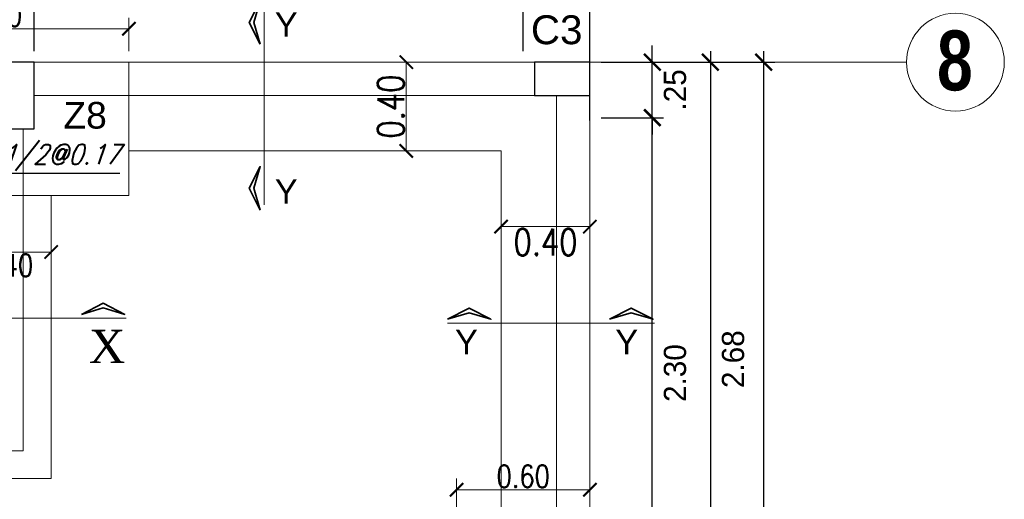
# Model space of a CAD drawing. Header units: metres. Extents: x -2 to 490, y -5 to 215.
# Tile 11 of 12: x 3.43 to 7.86, y 18.03 to 20.19. Entities that reach past the tile are written whole.
import ezdxf
from ezdxf.enums import TextEntityAlignment as Align

# ---------------------------------------------------------------- set-up
doc = ezdxf.new("R2010")
doc.units = ezdxf.units.M
for name, color, linetype, lineweight in [('COLUMNAS', 5, 'Continuous', 80), ('COTAS', 9, 'Continuous', 13), ('EJES', 251, 'Continuous', 20), ('LAYER2', 1, 'Continuous', 20)]:
    doc.layers.add(name, color=color, linetype=linetype, lineweight=lineweight)
for name, color, linetype in [('FIERRO', 5, 'Continuous'), ('LAYER8', 21, 'Continuous'), ('VIGAS', 2, 'Continuous')]:
    doc.layers.add(name, color=color, linetype=linetype)
doc.layers.add('PLUMA 0.8', color=7, linetype='Continuous', lineweight=80, true_color=0x2e2e2e)
doc.layers.add('VIGAS DE CIMENTACION', color=6, linetype='Continuous', lineweight=30, true_color=0xff00ff)
doc.styles.add('DUTCHBI', font='dutchbi.ttf')
doc.styles.add('joe1', font='impact.ttf')
doc.styles.add('SANSSERIFBOLD', font='arial.ttf')
doc.styles.add('STYLE1', font='arial.ttf')
doc.styles.add('STYLE2', font='swissel.ttf', dxfattribs={"height": 0.3})
doc.styles.add('STYLE5', font='romans.shx', dxfattribs={"width": 0.8})
doc.styles.add('TEXTOCENT', font='GOTHIC.TTF')
doc.styles.add('ZOILA', font='arial.ttf', dxfattribs={"oblique": 0.01})
doc.dimstyles.new('dimlosa', dxfattribs={"dimtxt": 0.04, "dimasz": 0.01, "dimexe": 0.01, "dimexo": 0.01, "dimgap": 0.01, "dimtad": 2, "dimzin": 3, "dimdsep": 46, "dimtxsty": 'STYLE1', "dimblk": 'DOT', "dimcen": 0.15, "dimclrd": 1, "dimclre": 1, "dimclrt": 3, "dimadec": 0, "dimazin": 0, "dimtfac": 1, "dimtix": 1, "dimtmove": 2, "dimatfit": 3, "dimldrblk": 'ARCHTICK', "dimfxl": 0.11, "dimfxlon": 1, "dimlwd": 9, "dimlwe": 9, "dimarcsym": 0})
doc.dimstyles.new('PLANTA50', dxfattribs={"dimscale": 0.5, "dimtxt": 0.2, "dimasz": 0.15, "dimexe": 0.1, "dimexo": 0.1, "dimgap": 0.1, "dimtad": 2, "dimzin": 7, "dimdsep": 46, "dimtxsty": 'TEXTOCENT', "dimblk": 'ARCHTICK', "dimcen": 0.2, "dimdle": 0.1, "dimclrd": 8, "dimclre": 8, "dimclrt": 256, "dimaunit": 1, "dimadec": 0, "dimazin": 0, "dimtfac": 1, "dimtix": 1, "dimtmove": 2, "dimatfit": 3, "dimldrblk": 'ARCHTICK', "dimfxl": 1, "dimtolj": 1, "dimtzin": 0, "dimarcsym": 0})

# ---------------------------------------------------------------- blocks, each defined once
blk = doc.blocks.new('_ARCHTICK')
at = {"color": 0, "linetype": 'ByBlock', "const_width": 0.15}
blk.add_lwpolyline([(-0.5, -0.5), (0.5, 0.5)], dxfattribs=at)
blk = doc.blocks.new('*D262')
at = {"layer": 'COTAS', "color": 8, "lineweight": -2, "transparency": 16777216}
for p, q in [((5.7, 20.05), (5.7, 20.3833)), ((6, 19.7376), (6, 20.3833)), ((6.05, 20.3333), (5.65, 20.3333))]:
    blk.add_line(p, q, dxfattribs=at)
at = {"layer": 'Defpoints', "color": 0, "lineweight": 5, "transparency": 16777216}
for p in [(5.7, 20.3333), (5.7, 20), (6, 19.6876)]:
    blk.add_point(p, dxfattribs=at)
at = {"layer": 'COTAS', "color": 8, "lineweight": -2, "transparency": 16777216, "xscale": 0.075, "yscale": 0.075, "zscale": 0.075, "rotation": 180}
blk.add_blockref('_ARCHTICK', (5.7, 20.3333), dxfattribs=at)
at = {"layer": 'COTAS', "color": 8, "lineweight": -2, "transparency": 16777216, "xscale": 0.075, "yscale": 0.075, "zscale": 0.075}
blk.add_blockref('_ARCHTICK', (6, 20.3333), dxfattribs=at)
at = {"layer": 'COTAS', "transparency": 16777216, "insert": (5.85, 20.4358), "char_height": 0.1, "attachment_point": 5, "style": 'TEXTOCENT'}
blk.add_mtext('\\A1;.30', dxfattribs=at)
blk = doc.blocks.new('*D263')
at = {"layer": 'COTAS', "color": 8, "lineweight": -2, "transparency": 16777216}
for p, q in [((3.3494, 20.05), (3.3494, 20.7033)), ((6, 20.05), (6, 20.7033)), ((6.05, 20.6533), (3.2994, 20.6533))]:
    blk.add_line(p, q, dxfattribs=at)
at = {"layer": 'Defpoints', "color": 0, "lineweight": 5, "transparency": 16777216}
for p in [(3.3494, 20.6533), (3.3494, 20), (6, 20)]:
    blk.add_point(p, dxfattribs=at)
at = {"layer": 'COTAS', "color": 8, "lineweight": -2, "transparency": 16777216, "xscale": 0.075, "yscale": 0.075, "zscale": 0.075, "rotation": 180}
blk.add_blockref('_ARCHTICK', (3.3494, 20.6533), dxfattribs=at)
at = {"layer": 'COTAS', "color": 8, "lineweight": -2, "transparency": 16777216, "xscale": 0.075, "yscale": 0.075, "zscale": 0.075}
blk.add_blockref('_ARCHTICK', (6, 20.6533), dxfattribs=at)
at = {"layer": 'COTAS', "transparency": 16777216, "insert": (4.6747, 20.7558), "char_height": 0.1, "attachment_point": 5, "style": 'TEXTOCENT'}
blk.add_mtext('\\A1;2.65', dxfattribs=at)
blk = doc.blocks.new('*D264')
at = {"layer": 'COTAS', "color": 8, "lineweight": -2, "transparency": 16777216}
for p, q in [((0, 19.7376), (0, 21.081)), ((6, 19.7376), (6, 21.081)), ((6.05, 21.031), (-0.05, 21.031))]:
    blk.add_line(p, q, dxfattribs=at)
at = {"layer": 'Defpoints', "color": 0, "lineweight": 5, "transparency": 16777216}
for p in [(0, 21.031), (0, 19.6876), (6, 19.6876)]:
    blk.add_point(p, dxfattribs=at)
at = {"layer": 'COTAS', "color": 8, "lineweight": -2, "transparency": 16777216, "xscale": 0.075, "yscale": 0.075, "zscale": 0.075, "rotation": 180}
blk.add_blockref('_ARCHTICK', (0, 21.031), dxfattribs=at)
at = {"layer": 'COTAS', "color": 8, "lineweight": -2, "transparency": 16777216, "xscale": 0.075, "yscale": 0.075, "zscale": 0.075}
blk.add_blockref('_ARCHTICK', (6, 21.031), dxfattribs=at)
at = {"layer": 'COTAS', "transparency": 16777216, "insert": (3, 21.1335), "char_height": 0.1, "attachment_point": 5, "style": 'TEXTOCENT'}
blk.add_mtext('\\A1;6.00', dxfattribs=at)
blk = doc.blocks.new('*D265')
at = {"layer": 'COTAS', "color": 8, "lineweight": -2, "transparency": 16777216}
for p, q in [((3.2, 20.05), (3.2, 20.3833)), ((3.4994, 20.05), (3.4994, 20.3833)), ((3.5494, 20.3333), (3.15, 20.3333))]:
    blk.add_line(p, q, dxfattribs=at)
at = {"layer": 'Defpoints', "color": 0, "lineweight": 5, "transparency": 16777216}
for p in [(3.2, 20.3333), (3.2, 20), (3.4994, 20)]:
    blk.add_point(p, dxfattribs=at)
at = {"layer": 'COTAS', "color": 8, "lineweight": -2, "transparency": 16777216, "xscale": 0.075, "yscale": 0.075, "zscale": 0.075, "rotation": 180}
blk.add_blockref('_ARCHTICK', (3.2, 20.3333), dxfattribs=at)
at = {"layer": 'COTAS', "color": 8, "lineweight": -2, "transparency": 16777216, "xscale": 0.075, "yscale": 0.075, "zscale": 0.075}
blk.add_blockref('_ARCHTICK', (3.4994, 20.3333), dxfattribs=at)
at = {"layer": 'COTAS', "transparency": 16777216, "insert": (3.3497, 20.4358), "char_height": 0.1, "attachment_point": 5, "style": 'TEXTOCENT'}
blk.add_mtext('\\A1;.30', dxfattribs=at)
blk = doc.blocks.new('*D269')
at = {"layer": 'COTAS', "color": 8, "lineweight": -2, "transparency": 16777216}
for p, q in [((3.4994, 20.05), (3.4994, 20.3833)), ((5.7, 20.05), (5.7, 20.3833)), ((5.75, 20.3333), (3.4494, 20.3333))]:
    blk.add_line(p, q, dxfattribs=at)
at = {"layer": 'Defpoints', "color": 0, "lineweight": 5, "transparency": 16777216}
for p in [(3.4994, 20.3333), (3.4994, 20), (5.7, 20)]:
    blk.add_point(p, dxfattribs=at)
at = {"layer": 'COTAS', "color": 8, "lineweight": -2, "transparency": 16777216, "xscale": 0.075, "yscale": 0.075, "zscale": 0.075, "rotation": 180}
blk.add_blockref('_ARCHTICK', (3.4994, 20.3333), dxfattribs=at)
at = {"layer": 'COTAS', "color": 8, "lineweight": -2, "transparency": 16777216, "xscale": 0.075, "yscale": 0.075, "zscale": 0.075}
blk.add_blockref('_ARCHTICK', (5.7, 20.3333), dxfattribs=at)
at = {"layer": 'COTAS', "transparency": 16777216, "insert": (4.5997, 20.4358), "char_height": 0.1, "attachment_point": 5, "style": 'TEXTOCENT'}
blk.add_mtext('\\A1;2.20', dxfattribs=at)
blk = doc.blocks.new('*D279')
at = {"layer": 'COTAS', "color": 8, "lineweight": -2, "transparency": 16777216}
for p, q in [((6.7818, 20.05), (6.7818, -0.05)), ((6.05, 20), (6.8318, 20)), ((6.1, 0), (6.8318, 0))]:
    blk.add_line(p, q, dxfattribs=at)
at = {"layer": 'Defpoints', "color": 0, "lineweight": 5, "transparency": 16777216}
for p in [(6, 20), (6.05, 0), (6.7818, 0)]:
    blk.add_point(p, dxfattribs=at)
at = {"layer": 'COTAS', "color": 8, "lineweight": -2, "transparency": 16777216, "xscale": 0.075, "yscale": 0.075, "zscale": 0.075}
for p, rotation in [((6.7818, 20), 90), ((6.7818, 0), 270)]:
    blk.add_blockref('_ARCHTICK', p, dxfattribs=dict(at, rotation=rotation))
at = {"layer": 'COTAS', "transparency": 16777216, "insert": (6.8844, 10), "char_height": 0.1, "attachment_point": 5, "rotation": 90, "style": 'TEXTOCENT'}
blk.add_mtext('\\A1;20.00', dxfattribs=at)
blk = doc.blocks.new('*D295')
at = {"layer": 'COTAS', "color": 8, "lineweight": -2, "transparency": 16777216}
for p, q in [((6.2808, 17.4), (6.2808, 19.8)), ((6.05, 19.75), (6.3308, 19.75)), ((6.05, 17.45), (6.3308, 17.45))]:
    blk.add_line(p, q, dxfattribs=at)
at = {"layer": 'Defpoints', "color": 0, "lineweight": 5, "transparency": 16777216}
for p in [(6, 19.75), (6.2808, 19.75), (6, 17.45)]:
    blk.add_point(p, dxfattribs=at)
at = {"layer": 'COTAS', "color": 8, "lineweight": -2, "transparency": 16777216, "xscale": 0.075, "yscale": 0.075, "zscale": 0.075}
for p, rotation in [((6.2808, 19.75), 90), ((6.2808, 17.45), 270)]:
    blk.add_blockref('_ARCHTICK', p, dxfattribs=dict(at, rotation=rotation))
at = {"layer": 'COTAS', "transparency": 16777216, "insert": (6.3833, 18.6), "char_height": 0.1, "attachment_point": 5, "rotation": 90, "style": 'TEXTOCENT'}
blk.add_mtext('\\A1;2.30', dxfattribs=at)
blk = doc.blocks.new('*D296')
at = {"layer": 'COTAS', "color": 8, "lineweight": -2, "transparency": 16777216}
for p, q in [((6.2808, 20), (6.2808, 20.075)), ((6.05, 20), (6.3308, 20)), ((6.2808, 19.75), (6.2808, 20)), ((6.05, 19.75), (6.3308, 19.75)), ((6.2808, 19.75), (6.2808, 19.675))]:
    blk.add_line(p, q, dxfattribs=at)
at = {"layer": 'Defpoints', "color": 0, "lineweight": 5, "transparency": 16777216}
for p in [(6, 20), (6.2808, 20), (6, 19.75)]:
    blk.add_point(p, dxfattribs=at)
at = {"layer": 'COTAS', "color": 8, "lineweight": -2, "transparency": 16777216, "xscale": 0.075, "yscale": 0.075, "zscale": 0.075}
for p, rotation in [((6.2808, 20), 270), ((6.2808, 19.75), 90)]:
    blk.add_blockref('_ARCHTICK', p, dxfattribs=dict(at, rotation=rotation))
at = {"layer": 'COTAS', "transparency": 16777216, "insert": (6.3833, 19.875), "char_height": 0.1, "attachment_point": 5, "rotation": 90, "style": 'TEXTOCENT'}
blk.add_mtext('\\A1;.25', dxfattribs=at)
blk = doc.blocks.new('*D301')
at = {"layer": 'COTAS', "color": 8, "lineweight": -2, "transparency": 16777216}
for p, q in [((6.5421, 20.05), (6.5421, 17.275)), ((6.3308, 20), (6.5921, 20)), ((6.3308, 17.325), (6.5921, 17.325))]:
    blk.add_line(p, q, dxfattribs=at)
at = {"layer": 'Defpoints', "color": 0, "lineweight": 5, "transparency": 16777216}
for p in [(6.2808, 20), (6.2808, 17.325), (6.5421, 17.325)]:
    blk.add_point(p, dxfattribs=at)
at = {"layer": 'COTAS', "color": 8, "lineweight": -2, "transparency": 16777216, "xscale": 0.075, "yscale": 0.075, "zscale": 0.075}
for p, rotation in [((6.5421, 20), 90), ((6.5421, 17.325), 270)]:
    blk.add_blockref('_ARCHTICK', p, dxfattribs=dict(at, rotation=rotation))
at = {"layer": 'COTAS', "transparency": 16777216, "insert": (6.6446, 18.6625), "char_height": 0.1, "attachment_point": 5, "rotation": 90, "style": 'TEXTOCENT'}
blk.add_mtext('\\A1;2.68', dxfattribs=at)
blk = doc.blocks.new('*D357')
at = {"layer": 'Defpoints', "color": 0, "linetype": 'Continuous', "lineweight": 5, "transparency": 16777216}
for p in [(5.4, 18.075), (5.4, 17.925), (6, 17.925)]:
    blk.add_point(p, dxfattribs=at)
at = {"layer": 'VIGAS DE CIMENTACION', "color": 1, "linetype": 'Continuous', "lineweight": 5, "transparency": 16777216}
for p, q in [((5.4, 17.975), (5.4, 18.125)), ((6, 17.975), (6, 18.125)), ((6, 18.075), (5.4, 18.075))]:
    blk.add_line(p, q, dxfattribs=at)
at = {"layer": 'VIGAS DE CIMENTACION', "color": 1, "linetype": 'Continuous', "lineweight": 5, "transparency": 16777216, "xscale": 0.06, "yscale": 0.06, "zscale": 0.06, "rotation": 180}
blk.add_blockref('_ARCHTICK', (5.4, 18.075), dxfattribs=at)
at = {"layer": 'VIGAS DE CIMENTACION', "color": 1, "linetype": 'Continuous', "lineweight": 5, "transparency": 16777216, "xscale": 0.06, "yscale": 0.06, "zscale": 0.06}
blk.add_blockref('_ARCHTICK', (6, 18.075), dxfattribs=at)
at = {"layer": 'VIGAS DE CIMENTACION', "color": 3, "linetype": 'Continuous', "lineweight": 5, "transparency": 16777216, "insert": (5.7, 18.135), "char_height": 0.1, "attachment_point": 5, "style": 'STYLE5'}
blk.add_mtext('0.60', dxfattribs=at)
blk = doc.blocks.new('*D361')
at = {"layer": 'Defpoints', "color": 0, "linetype": 'Continuous', "lineweight": 5, "transparency": 16777216}
for p in [(2.725, 20.15), (2.725, 20), (3.925, 20)]:
    blk.add_point(p, dxfattribs=at)
at = {"layer": 'VIGAS DE CIMENTACION', "color": 1, "linetype": 'Continuous', "lineweight": 5, "transparency": 16777216}
for p, q in [((2.725, 20.05), (2.725, 20.2)), ((3.925, 20.05), (3.925, 20.2)), ((3.925, 20.15), (2.725, 20.15))]:
    blk.add_line(p, q, dxfattribs=at)
at = {"layer": 'VIGAS DE CIMENTACION', "color": 1, "linetype": 'Continuous', "lineweight": 5, "transparency": 16777216, "xscale": 0.06, "yscale": 0.06, "zscale": 0.06, "rotation": 180}
blk.add_blockref('_ARCHTICK', (2.725, 20.15), dxfattribs=at)
at = {"layer": 'VIGAS DE CIMENTACION', "color": 1, "linetype": 'Continuous', "lineweight": 5, "transparency": 16777216, "xscale": 0.06, "yscale": 0.06, "zscale": 0.06}
blk.add_blockref('_ARCHTICK', (3.925, 20.15), dxfattribs=at)
at = {"layer": 'VIGAS DE CIMENTACION', "color": 3, "linetype": 'Continuous', "lineweight": 5, "transparency": 16777216, "insert": (3.325, 20.21), "char_height": 0.1, "attachment_point": 5, "style": 'STYLE5'}
blk.add_mtext('1.20', dxfattribs=at)
blk = doc.blocks.new('*D373')
at = {"layer": 'Defpoints', "color": 0, "linetype": 'Continuous', "lineweight": 5, "transparency": 16777216}
for p in [(3.1747, 19.4), (3.5747, 19.4), (3.5747, 19.145)]:
    blk.add_point(p, dxfattribs=at)
at = {"layer": 'VIGAS DE CIMENTACION', "color": 1, "linetype": 'Continuous', "lineweight": 5, "transparency": 16777216}
for p, q in [((3.1747, 19.35), (3.1747, 19.095)), ((3.5747, 19.35), (3.5747, 19.095)), ((3.1747, 19.145), (3.5747, 19.145))]:
    blk.add_line(p, q, dxfattribs=at)
at = {"layer": 'VIGAS DE CIMENTACION', "color": 1, "linetype": 'Continuous', "lineweight": 5, "transparency": 16777216, "xscale": 0.06, "yscale": 0.06, "zscale": 0.06, "rotation": 180}
blk.add_blockref('_ARCHTICK', (3.1747, 19.145), dxfattribs=at)
at = {"layer": 'VIGAS DE CIMENTACION', "color": 1, "linetype": 'Continuous', "lineweight": 5, "transparency": 16777216, "xscale": 0.06, "yscale": 0.06, "zscale": 0.06}
blk.add_blockref('_ARCHTICK', (3.5747, 19.145), dxfattribs=at)
at = {"layer": 'VIGAS DE CIMENTACION', "color": 3, "linetype": 'Continuous', "lineweight": 5, "transparency": 16777216, "insert": (3.3747, 19.085), "char_height": 0.1, "attachment_point": 5, "style": 'STYLE5'}
blk.add_mtext('0.40', dxfattribs=at)
blk = doc.blocks.new('*D388')
at = {"layer": 'Defpoints', "color": 0, "linetype": 'Continuous', "lineweight": 5, "transparency": 16777216}
for p in [(5.1736, 20), (5.6, 20), (5.6, 19.6)]:
    blk.add_point(p, dxfattribs=at)
at = {"layer": 'VIGAS', "color": 1, "linetype": 'Continuous', "lineweight": 5, "transparency": 16777216}
for p, q in [((5.2736, 20), (5.1236, 20)), ((5.1736, 19.6), (5.1736, 20)), ((5.2736, 19.6), (5.1236, 19.6))]:
    blk.add_line(p, q, dxfattribs=at)
at = {"layer": 'VIGAS', "color": 1, "linetype": 'Continuous', "lineweight": 5, "transparency": 16777216, "xscale": 0.06, "yscale": 0.06, "zscale": 0.06}
for p, rotation in [((5.1736, 20), 90), ((5.1736, 19.6), 270)]:
    blk.add_blockref('_ARCHTICK', p, dxfattribs=dict(at, rotation=rotation))
at = {"layer": 'VIGAS', "color": 3, "linetype": 'Continuous', "lineweight": 5, "transparency": 16777216, "insert": (5.1036, 19.8), "char_height": 0.12, "attachment_point": 5, "rotation": 90, "style": 'STYLE5'}
blk.add_mtext('0.40', dxfattribs=at)
blk = doc.blocks.new('*D389')
at = {"layer": 'Defpoints', "color": 0, "linetype": 'Continuous', "lineweight": 5, "transparency": 16777216}
for p in [(5.6, 19.6), (6, 19.6), (6, 19.2594)]:
    blk.add_point(p, dxfattribs=at)
at = {"layer": 'VIGAS', "color": 1, "linetype": 'Continuous', "lineweight": 5, "transparency": 16777216}
for p, q in [((5.6, 19.3594), (5.6, 19.2094)), ((6, 19.3594), (6, 19.2094)), ((5.6, 19.2594), (6, 19.2594))]:
    blk.add_line(p, q, dxfattribs=at)
at = {"layer": 'VIGAS', "color": 1, "linetype": 'Continuous', "lineweight": 5, "transparency": 16777216, "xscale": 0.06, "yscale": 0.06, "zscale": 0.06, "rotation": 180}
blk.add_blockref('_ARCHTICK', (5.6, 19.2594), dxfattribs=at)
at = {"layer": 'VIGAS', "color": 1, "linetype": 'Continuous', "lineweight": 5, "transparency": 16777216, "xscale": 0.06, "yscale": 0.06, "zscale": 0.06}
blk.add_blockref('_ARCHTICK', (6, 19.2594), dxfattribs=at)
at = {"layer": 'VIGAS', "color": 3, "linetype": 'Continuous', "lineweight": 5, "transparency": 16777216, "insert": (5.8, 19.1894), "char_height": 0.12, "attachment_point": 5, "style": 'STYLE5'}
blk.add_mtext('0.40', dxfattribs=at)

msp = doc.modelspace()

# ---------------------------------------------------------------- linework, layer by layer
at = {"layer": 'COLUMNAS', "color": 160, "linetype": 'Continuous', "lineweight": 30}
for points in [[(3.4994, 20), (3.1994, 20), (3.1994, 19.7), (3.4994, 19.7)], [(6, 20), (5.75, 20), (5.75, 19.85), (6, 19.85)]]:
    msp.add_lwpolyline(points, close=True, dxfattribs=at)
at = {"layer": 'COTAS', "lineweight": 35}
for points in [[(4.5162, 20.0817), (4.4658, 20.1793), (4.5162, 20.2769), (4.4875, 20.1793), (4.5162, 20.0817)], [(4.5162, 19.3343), (4.4658, 19.4319), (4.5162, 19.5295), (4.4875, 19.4319), (4.5162, 19.3343)], [(3.7112, 18.8644), (3.8088, 18.9148), (3.9064, 18.8644), (3.8088, 18.8931), (3.7112, 18.8644)], [(5.3595, 18.8424), (5.4571, 18.8928), (5.5546, 18.8424), (5.4571, 18.8711), (5.3595, 18.8424)], [(6.0887, 18.8424), (6.1863, 18.8928), (6.2839, 18.8424), (6.1863, 18.8711), (6.0887, 18.8424)]]:
    msp.add_lwpolyline(points, dxfattribs=at)
at = {"layer": 'EJES', "color": 152, "linetype": 'Continuous', "lineweight": 5}
for q in [(6, 21.2849), (7.425, 20)]:
    msp.add_line((6, 20), q, dxfattribs=at)
msp.add_circle((7.645, 20), 0.22, dxfattribs=at)
at = {"layer": 'FIERRO', "color": 156}
msp.add_line((2.7401, 19.5), (3.885, 19.5), dxfattribs=at)
at = {"layer": 'PLUMA 0.8', "color": 4, "lineweight": 18}
for p in [(3.5747, 19.4), (2.25, 18.125)]:
    msp.add_line(p, (3.5747, 18.125), dxfattribs=at)
for points in [[(3.925, 20), (2.725, 20), (2.725, 19.4), (3.925, 19.4), (3.925, 20)], [(5.6, 19.6), (3.925, 19.6)], [(5.6, 19.6), (5.6, 17.925)]]:
    msp.add_lwpolyline(points, dxfattribs=at)
at = {"layer": 'VIGAS DE CIMENTACION', "color": 3, "linetype": 'Continuous', "lineweight": 18}
for p, q in [((4.5339, 19.3569), (4.5339, 20.2831)), ((5.3595, 18.8246), (6.29, 18.8246))]:
    msp.add_line(p, q, dxfattribs=at)
at = {"layer": 'VIGAS DE CIMENTACION', "color": 1, "linetype": 'Continuous', "lineweight": 5}
msp.add_line((2.8383, 18.8466), (3.9126, 18.8466), dxfattribs=at)
at = {"layer": 'VIGAS DE CIMENTACION', "color": 9, "linetype": 'Continuous', "lineweight": 18}
for points in [[(6, 20), (0, 20), (0, 0)], [(6, 20), (6, 0)], [(5.75, 19.85), (3.4994, 19.85)], [(5.85, 17.45), (5.85, 19.85)], [(3.3, 19.7), (3.3, 18.4), (2.45, 18.4), (2.45, 18.25), (3.4494, 18.25), (3.4494, 19.7)]]:
    msp.add_lwpolyline(points, dxfattribs=at)

# ---------------------------------------------------------------- texts
at = {"layer": 'EJES', "style": 'joe1'}
msp.add_text('8', height=0.2695, rotation=0.0007, dxfattribs=at).set_placement((7.5622, 19.873))
at = {"layer": 'LAYER2', "color": 7, "linetype": 'Continuous'}
for s, height, style, p in [('Y', 0.11, 'STYLE2', (4.582, 20.1141)), ('Y', 0.11, 'STYLE2', (4.582, 19.3624)), ('X', 0.15, 'DUTCHBI', (3.7452, 18.6449)), ('Y', 0.11, 'STYLE2', (5.393, 18.685)), ('Y', 0.11, 'STYLE2', (6.1144, 18.685))]:
    msp.add_text(s, height=height, dxfattribs=dict(at, style=style)).set_placement(p)
at = {"layer": 'LAYER8', "color": 1, "style": 'SANSSERIFBOLD'}
msp.add_text('Z8', height=0.12, dxfattribs=at).set_placement((3.6301, 19.7009))
at = {"layer": 'PLUMA 0.8', "color": 4, "linetype": 'Continuous', "lineweight": 25, "style": 'ZOILA', "oblique": 0.01}
msp.add_text('C3', height=0.13, dxfattribs=at).set_placement((5.8504, 20.0809), align=Align.CENTER)
at = {"layer": 'PLUMA 0.8', "color": 8, "linetype": 'Continuous', "lineweight": 5, "style": 'STYLE5', "oblique": 19, "width": 0.87}
msp.add_text('4Ø1/2@0.17', height=0.09, dxfattribs=at).set_placement((3.5512, 19.54), align=Align.CENTER)

# ---------------------------------------------------------------- dimensions: what is measured, and where the dimension line sits
at = {"layer": 'COTAS'}
for base, p1, p2, angle, picture, middle in [((0, 21.031), (6, 19.6876), (0, 19.6876), 180, '*D264', (3, 21.1335)), ((3.3494, 20.6533), (6, 20), (3.3494, 20), 180, '*D263', (4.6747, 20.7558)), ((3.2, 20.3333), (3.4994, 20), (3.2, 20), 180, '*D265', (3.3497, 20.4358)), ((3.4994, 20.3333), (5.7, 20), (3.4994, 20), 180, '*D269', (4.5997, 20.4358)), ((5.7, 20.3333), (6, 19.6876), (5.7, 20), 180, '*D262', (5.85, 20.4358)), ((6.2808, 20), (6, 19.75), (6, 20), 90, '*D296', (6.3833, 19.875)), ((6.7818, 0), (6, 20), (6.05, 0), 90, '*D279', (6.8844, 10)), ((6.5421197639, 17.3249999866), (6.2807852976, 19.9999999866), (6.2807852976, 17.3249999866), 90, '*D301', (6.6446350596, 18.6624999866)), ((6.2808, 19.75), (6, 17.45), (6, 19.75), 90, '*D295', (6.3833, 18.6))]:
    dim = msp.add_linear_dim(base=base, p1=p1, p2=p2, angle=angle, dimstyle='PLANTA50', dxfattribs=at)
    dim.commit()
    dim.dimension.update_dxf_attribs({"geometry": picture, "text_midpoint": middle})
at = {"layer": 'VIGAS', "color": 152, "linetype": 'Continuous', "lineweight": 5}
for base, p2, angle, picture, middle in [((5.1736, 20), (5.6, 20), 90, '*D388', (5.1036, 19.8)), ((6, 19.2594), (6, 19.6), 180, '*D389', (5.8, 19.1894))]:
    dim = msp.add_linear_dim(base=base, p1=(5.6, 19.6), p2=p2, angle=angle, dimstyle='dimlosa', override={"dimtxt": 0.12, "dimasz": 0.06, "dimexe": 0.05, "dimexo": 0.05, "dimzin": 1, "dimtxsty": 'STYLE5', "dimblk": 'ARCHTICK', "dimadec": 2, "dimfxl": 0.1, "dimlwd": 5, "dimlwe": 5, "dimarcsym": 2}, dxfattribs=at)
    dim.commit()
    dim.dimension.update_dxf_attribs({"geometry": picture, "text_midpoint": middle})
at = {"layer": 'VIGAS DE CIMENTACION', "color": 1, "linetype": 'Continuous', "lineweight": 5}
for base, p1, p2, picture, middle in [((2.725, 20.15), (3.925, 20), (2.725, 20), '*D361', (3.325, 20.21)), ((3.5747, 19.145), (3.1747, 19.4), (3.5747, 19.4), '*D373', (3.3747, 19.085)), ((5.4, 18.075), (6, 17.925), (5.4, 17.925), '*D357', (5.7, 18.135))]:
    dim = msp.add_linear_dim(base=base, p1=p1, p2=p2, angle=180, dimstyle='dimlosa', override={"dimtxt": 0.1, "dimasz": 0.06, "dimexe": 0.05, "dimexo": 0.05, "dimzin": 1, "dimtxsty": 'STYLE5', "dimblk": 'ARCHTICK', "dimadec": 2, "dimfxl": 0.05, "dimfxlon": 0, "dimlwd": 5, "dimlwe": 5}, dxfattribs=at)
    dim.commit()
    dim.dimension.update_dxf_attribs({"geometry": picture, "text_midpoint": middle})

doc.saveas('drawing.dxf')
